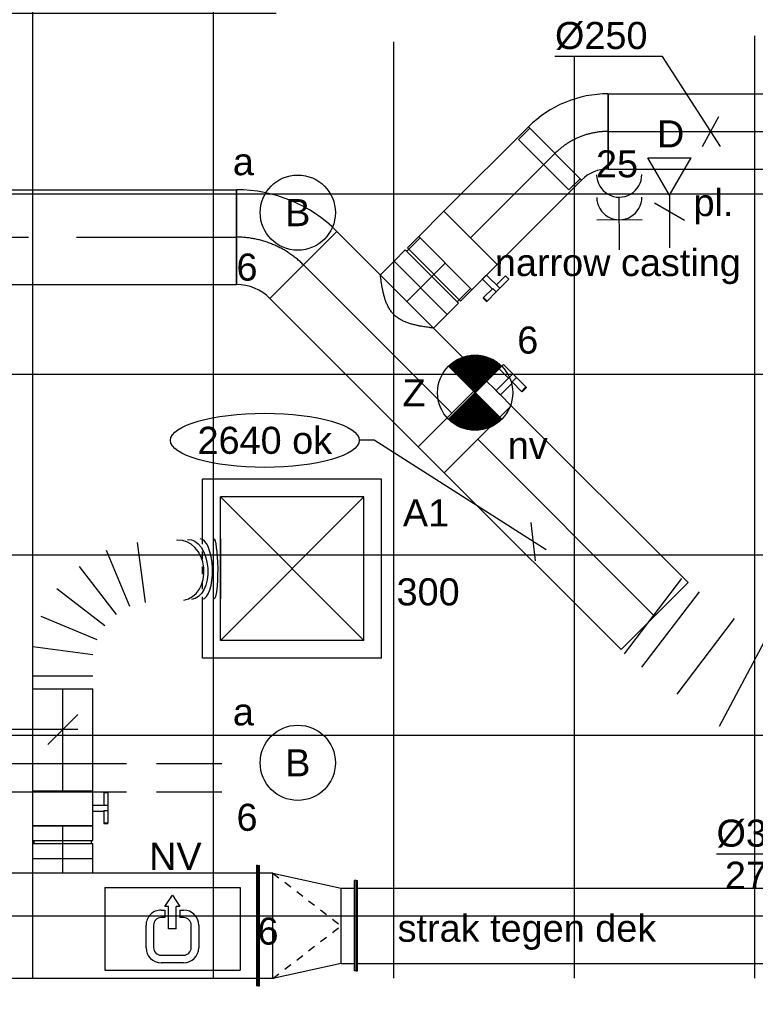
# Model space of a CAD drawing. Extents: x -132501 to 411300, y -42818 to 427495.
# Tile 82 of 256: x 25963 to 28409, y 14419 to 17692. Entities that reach past the tile are written whole.
import ezdxf
from ezdxf.enums import TextEntityAlignment as Align

# ---------------------------------------------------------------- set-up
doc = ezdxf.new("R2010")
doc.units = 0
doc.header["$LTSCALE"] = 50
for name, pattern in [('CENTER2', [28.575000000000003, 19.05, -3.175, 3.175, -3.175]), ('E_GOOT5', [10, 8, -2]), ('STREEPJES', [0.1, 0.05, -0.05])]:
    doc.linetypes.add(name, pattern=pattern)
doc.layers.get('0').update_dxf_attribs({"linetype": 'CONTINUOUS'})
for name, color, linetype in [('45 Plafond 2D arcering', 7, 'CONTINUOUS'), ('EL6131--_VG', 2, 'CONTINUOUS'), ('EL6222--', 3, 'CONTINUOUS'), ('EL6311--', 3, 'CONTINUOUS'), ('EL6350--', 3, 'CONTINUOUS'), ('EL6441--', 3, 'CONTINUOUS'), ('WL524---', 90, 'CONTINUOUS'), ('WL570---_RETOUR', 112, 'CONTINUOUS'), ('WL570---_RETOUR_HL', 8, 'CONTINUOUS'), ('WL570---_TOEVOER', 3, 'CONTINUOUS'), ('WL570---_TOEVOER_HL', 8, 'CONTINUOUS'), ('WL570---_TOEVOER_RST', 2, 'CONTINUOUS'), ('WL570---_TOEVOER_RST_HL', 1, 'CONTINUOUS'), ('WM570---_RETOUR', 1, 'CONTINUOUS'), ('WM570---_RETOUR_PR', 1, 'CONTINUOUS'), ('WM570---_TOEVOER', 1, 'CONTINUOUS'), ('WM570---_TOEVOER_PR', 1, 'CONTINUOUS'), ('WM570---_TOEVOER_RST_PR', 1, 'CONTINUOUS')]:
    doc.layers.add(name, color=color, linetype=linetype)
doc.styles.add('BURO-018', font='ARIAL.TTF', dxfattribs={"height": 63})

# ---------------------------------------------------------------- blocks, each defined once
blk = doc.blocks.new('1115B3A')
at = {"color": 0, "linetype": 'Continuous'}
blk.add_circle((0, 0), 2.5, dxfattribs=at)
at = {"color": 0, "linetype": 'Continuous', "style": 'BURO-018'}
for tag, p in [('E_GKAST', (0, 8)), ('E_GROEP', (0, 5)), ('E_SGROEP', (4.5, 5)), ('E_ARMCODE', (0, 0)), ('E_SLET', (4.5, -1))]:
    blk.add_attdef(tag, text='', height=1.8, dxfattribs=at).set_placement(p, align=Align.MIDDLE)
blk = doc.blocks.new('E00163')
at = {"color": 0, "linetype": 'Continuous'}
for p, q in [((-4.5, 1), (-4.5, 6.5)), ((4.5, 6.5), (-4.5, 6.5)), ((-0.75, 6), (0.75, 6)), ((4.5, 1), (4.5, 6.5)), ((0.75, 5.5), (-0.75, 5.5)), ((-1.75, 3.5), (-1.75, 5)), ((-1.25, 5), (-1.25, 3.5)), ((1.25, 3.5), (1.25, 5)), ((1.75, 5), (1.75, 3.5)), ((-0.25, 3.75), (0.25, 3.75)), ((-0.25, 3.75), (-0.25, 2.25)), ((0.25, 3.75), (0.25, 2.25)), ((-0.75, 3), (-0.5, 3)), ((-0.5, 2.5), (-0.5, 3)), ((0.5, 2.5), (0.5, 3)), ((0.5, 3), (0.75, 3)), ((-0.5, 2.5), (-0.75, 2.5)), ((-0.5, 2.25), (-0.25, 2.25)), ((0, 1.5), (-0.5, 2.25)), ((0.5, 2.25), (0, 1.5)), ((0.25, 2.25), (0.5, 2.25)), ((0.75, 2.5), (0.5, 2.5)), ((4.5, 1), (-4.5, 1))]:
    blk.add_line(p, q, dxfattribs=at)
for centre, radius, start, end in [((-0.75, 5), 1, 90, 180), ((0.75, 5), 1, 0, 90), ((-0.75, 5), 0.5, 90, 180), ((0.75, 5), 0.5, 0, 90), ((-0.75, 3.5), 1, 180, 270), ((-0.75, 3.5), 0.5, 180, 270), ((0.75, 3.5), 0.5, 270, 0), ((0.75, 3.5), 1, 270, 0)]:
    blk.add_arc(centre, radius, start, end, dxfattribs=at)
at = {"color": 0, "linetype": 'Continuous', "style": 'BURO-018'}
for tag, p in [('E_GKAST', (0, 16.16666666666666)), ('E_GROEP', (0, 13.16666666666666)), ('E_SGROEP', (4.5, 13.16666666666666)), ('E_ARMCODE', (0, 9))]:
    blk.add_attdef(tag, text='', height=1.8, dxfattribs=at).set_placement(p, align=Align.MIDDLE)
blk = doc.blocks.new('E00018')
at = {"color": 0, "linetype": 'Continuous'}
for p, q in [((-1.767766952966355, -1.767766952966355), (1.767766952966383, 1.767766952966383)), ((1.767766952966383, -1.767766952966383), (-1.767766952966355, 1.767766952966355))]:
    blk.add_line(p, q, dxfattribs=at)
at = {"color": 0, "linetype": 'Continuous', "const_width": 2.5}
for points in [[(-0.8838834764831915, 0.8838834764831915, -0.1989123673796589), (0, 1.25, -0.1989123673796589), (0.8838834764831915, 0.8838834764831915, -1)], [(-0.8838834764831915, -0.8838834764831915, 0.1989123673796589), (0, -1.25, 0.1989123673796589), (0.8838834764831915, -0.8838834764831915, 1)]]:
    blk.add_lwpolyline(points, format="xyb", dxfattribs=at)
blk = doc.blocks.new('1115B3A-NO1')
at = {"color": 0, "linetype": 'Continuous'}
blk.add_circle((0, 0), 2.5, dxfattribs=at)
at = {"color": 0, "zscale": 50}
blk.add_blockref('E00018', (0, 0), dxfattribs=at)
at = {"color": 0, "linetype": 'Continuous', "style": 'BURO-018'}
for tag, p in [('E_GKAST', (0, 8)), ('E_GROEP', (0, 5)), ('E_SGROEP', (4.5, 5)), ('E_ARMCODE', (0, 0)), ('E_SLET', (4.5, -1))]:
    blk.add_attdef(tag, text='', height=1.8, dxfattribs=at).set_placement(p, align=Align.MIDDLE)
blk = doc.blocks.new('E00152')
at = {"color": 0, "linetype": 'Continuous'}
for p, q in [((-1.443375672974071, 7), (1.443375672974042, 7)), ((0, 4.5), (-1.443375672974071, 7)), ((0, 4.5), (1.443375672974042, 7)), ((-1, 4), (1, 2.845299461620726)), ((0, 4.5), (0, 1))]:
    blk.add_line(p, q, dxfattribs=at)
at = {"color": 7, "style": 'BURO-018'}
for tag, p in [('E_COMMENT1', (0, 12)), ('E_DCOM1', (0, 9))]:
    blk.add_attdef(tag, text='', height=1.8, dxfattribs=at).set_placement(p, align=Align.MIDDLE)
at = {"color": 0, "style": 'BURO-018'}
blk.add_attdef('E_TEXT1', text='', height=1.8, dxfattribs=at).set_placement((2.5, 6), align=Align.MIDDLE)
at = {"color": 0, "linetype": 'Continuous', "style": 'BURO-018', "flags": 1}
blk.add_attdef('E_MATCODE', text='', height=1.799999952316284, dxfattribs=at).set_placement((0, 0), align=Align.MIDDLE)
blk = doc.blocks.new('111304A')
at = {"color": 0, "linetype": 'Continuous'}
for p, q in [((0, 1), (0, 4.5)), ((-1.5, 3), (1.5, 3))]:
    blk.add_line(p, q, dxfattribs=at)
for centre in [(0, 6), (0, 4.5)]:
    blk.add_arc(centre, 1.5, 180, 0, dxfattribs=at)
at = {"color": 0, "linetype": 'Continuous', "style": 'BURO-018'}
for tag, p in [('E_GKAST', (0, 11.5)), ('E_GROEP', (0, 8.5)), ('E_SGROEP', (4.5, 8.5))]:
    blk.add_attdef(tag, text='', height=1.8, dxfattribs=at).set_placement(p, align=Align.MIDDLE)
at = {"color": 0, "linetype": 'Continuous', "style": 'BURO-018', "flags": 1}
for tag, height, p in [('E_VERMCODE', 1.8, (13, 8.5)), ('E_MATCODE', 1.799999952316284, (0, 0))]:
    blk.add_attdef(tag, text='', height=height, dxfattribs=at).set_placement(p, align=Align.MIDDLE)
blk = doc.blocks.new('*U250')
at = {"color": 0, "ltscale": 10}
for p, q in [((676.2534458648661, 157.5, -2950), (3389.478456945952, 157.5, -2950)), ((3389.478456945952, 157.5, -2950), (3389.478456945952, -157.5, -2950)), ((676.2534458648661, -157.5, -2950), (3389.478456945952, -157.5, -2950))]:
    blk.add_line(p, q, dxfattribs=at)
at = {"layer": 'WL570---_RETOUR_HL', "linetype": 'CENTER2'}
blk.add_line((0, 0, -2950), (3389.478456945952, 0, -2950), dxfattribs=at)
at = {"layer": 'WM570---_RETOUR_PR', "color": 1, "style": 'BURO-018'}
blk.add_attdef('POSNR', text='', height=90, dxfattribs=at).set_placement((0, 0), align=Align.MIDDLE)
blk = doc.blocks.new('*U256')
at = {"color": 0, "ltscale": 10}
for p, q in [((-130.5, -157.5, -2950), (-130.5, 157.5, -2950)), ((203.6467529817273, 19.09188309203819, -2950), (-19.09188309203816, -203.6467529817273, -2950))]:
    blk.add_line(p, q, dxfattribs=at)
for centre, radius, start, end in [((-130.5000000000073, -315.0548698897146, -2950), 472.5548698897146, 45.00000000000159, 89.99999999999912), ((-130.5000000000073, -315.0548698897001, -2950), 157.5548698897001, 45.00000000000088, 89.99999999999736)]:
    blk.add_arc(centre, radius, start, end, dxfattribs=at)
at = {"layer": 'WL570---_RETOUR_HL', "linetype": 'CENTER2'}
blk.add_arc((-130.5, -315.0548698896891, -2950), 315.0548698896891, 45, 90, dxfattribs=at)
at = {"layer": 'WM570---_RETOUR_PR', "color": 1, "style": 'BURO-018'}
blk.add_attdef('POSNR', text='', height=90, dxfattribs=at).set_placement((0, 0), align=Align.MIDDLE)
blk = doc.blocks.new('*U265')
at = {"layer": 'WM570---_TOEVOER', "color": 0, "ltscale": 10}
for p, q in [((-528.6785058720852, 336.7131444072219), (-578.6785058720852, 336.7131444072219)), ((43.19803137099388, -27.51264674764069), (-528.6785058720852, 336.7131444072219)), ((6.983285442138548, -63.7273926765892), (-6.983285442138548, 63.7273926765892))]:
    blk.add_line(p, q, dxfattribs=at)
blk.add_ellipse((-892.3892834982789, 336.7131444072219), major_axis=(-313.7107776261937, 0), ratio=0.2868884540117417, dxfattribs=at)
at = {"layer": 'WM570---_TOEVOER', "color": 0, "style": 'BURO-018'}
blk.add_text('2640 ok', height=90, dxfattribs=at).set_placement((-1116.100061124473, 291.7131444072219))
blk = doc.blocks.new('*U285')
at = {"color": 0, "ltscale": 10}
for p, q in [((297.5, 297.5, -2765), (-297.5, 297.5, -2765)), ((-297.5, 94.85758780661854, -2765), (-297.5, 297.5, -2765)), ((297.5, -297.5, -2765), (297.5, 297.5, -2765)), ((238.5, 238.5, -2765), (-238.5, 238.5, -2765)), ((-238.5, -238.5, -2765), (-238.5, 238.5, -2765)), ((238.5, -238.5, -2765), (-238.5, 238.5, -2765)), ((-238.5, -238.5, -2765), (238.5, 238.5, -2765)), ((238.5, -238.5, -2765), (238.5, 238.5, -2765)), ((-297.5, -297.5, -2765), (-297.5, -118.1120313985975, -2765)), ((238.5, -238.5, -2765), (-238.5, -238.5, -2765)), ((297.5, -297.5, -2765), (-297.5, -297.5, -2765))]:
    blk.add_line(p, q, dxfattribs=at)
at = {"color": 8, "linetype": 'STREEPJES', "ltscale": 10}
blk.add_line((-297.5, -118.1120313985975, -2765), (-297.5, 94.85758780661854, -2765), dxfattribs=at)
at = {"layer": 'WL570---_TOEVOER_RST_HL', "linetype": 'CENTER2'}
blk.add_circle((0, 0, -2765), 0.075, dxfattribs=at)
at = {"layer": 'WL570---_TOEVOER_RST', "color": 1, "style": 'BURO-018'}
for tag in ['MC', 'Q']:
    blk.add_attdef(tag, text='', height=90, dxfattribs=at).set_placement((0, 0), align=Align.MIDDLE)
at = {"layer": 'WM570---_TOEVOER_RST_PR', "color": 1, "style": 'BURO-018'}
blk.add_attdef('POSNR', text='', height=90, dxfattribs=at).set_placement((0, 0), align=Align.MIDDLE)
blk = doc.blocks.new('*U286')
at = {"layer": 'WM570---_RETOUR', "color": 0, "ltscale": 10}
for p, q in [((49.96738563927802, -50.00000000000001), (-49.96738563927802, 50.00000000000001)), ((0, 50), (0, -516.7244483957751)), ((0, -516.7244483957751), (-357.5716234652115, -516.7244483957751))]:
    blk.add_line(p, q, dxfattribs=at)
at = {"layer": 'WM570---_RETOUR', "color": 0, "style": 'BURO-018'}
for s, p in [('%%c315', (-357.5716234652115, -491.7244483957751)), ('2750', (-329.699863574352, -631.7244483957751))]:
    blk.add_text(s, height=90, dxfattribs=at).set_placement(p)
blk = doc.blocks.new('*U1552')
at = {"color": 0, "ltscale": 10}
for p, q in [((0, 99.99999999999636, -2945), (48.5, 99.99999999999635, -2945)), ((0, -100.0000000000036, -2945), (3.673940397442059e-14, 99.99999999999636, -2945)), ((48.5, 99.99999999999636, -2945), (48.49999999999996, -100.0000000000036, -2945)), ((0, -100.0000000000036, -2945), (48.5, -100.0000000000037, -2945))]:
    blk.add_line(p, q, dxfattribs=at)
at = {"layer": 'WL570---_TOEVOER_HL', "linetype": 'CENTER2'}
blk.add_line((0, -3.637978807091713e-12, -2945), (48.5, -3.64688811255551e-12, -2945), dxfattribs=at)
at = {"layer": 'WM570---_TOEVOER_PR', "color": 1, "style": 'BURO-018'}
blk.add_attdef('POSNR', text='', height=90, dxfattribs=at).set_placement((0, 0), align=Align.MIDDLE)
blk = doc.blocks.new('*U1553')
at = {"color": 0, "ltscale": 10}
for p, q in [((-54.5, 99.99999999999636, -2945), (-5, 99.99999999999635, -2945)), ((-54.5, 99.99999999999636, -2945), (-54.50000000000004, -100.0000000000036, -2945)), ((-5, 99.99999999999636, -2945), (-5.000000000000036, -100.0000000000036, -2945)), ((5, 99.99999999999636, -2945), (54.5, 99.99999999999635, -2945)), ((5, 99.99999999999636, -2945), (4.999999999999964, -100.0000000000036, -2945)), ((54.5, 99.99999999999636, -2945), (54.49999999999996, -100.0000000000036, -2945)), ((-5, 94.99999999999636, -2945), (5, 94.99999999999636, -2945)), ((-5, -95.00000000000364, -2945), (5, -95.00000000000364, -2945)), ((-54.5, -100.0000000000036, -2945), (-5, -100.0000000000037, -2945)), ((5, -100.0000000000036, -2945), (54.5, -100.0000000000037, -2945))]:
    blk.add_line(p, q, dxfattribs=at)
at = {"layer": 'WL570---_TOEVOER_HL', "linetype": 'CENTER2'}
blk.add_line((-54.5, -3.637978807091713e-12, -2945), (54.5, -3.658001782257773e-12, -2945), dxfattribs=at)
at = {"layer": 'WM570---_TOEVOER_PR', "color": 1, "style": 'BURO-018'}
blk.add_attdef('POSNR', text='', height=90, dxfattribs=at).set_placement((0, 0), align=Align.MIDDLE)
blk = doc.blocks.new('*U1557')
at = {"color": 2, "ltscale": 10}
for p, q in [((-58.20000000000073, 100, -2945), (58.20000000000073, 99.99999999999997, -2945)), ((-58.20000000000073, -100, -2945), (-58.20000000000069, 100, -2945)), ((58.20000000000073, 100, -2945), (58.20000000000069, -100, -2945)), ((-58.20000000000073, -100, -2945), (-9.700000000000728, -100, -2945)), ((-9.700000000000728, -100, -2945), (-9.700000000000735, -136.6666666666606, -2945)), ((9.700000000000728, -100, -2945), (9.700000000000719, -150, -2945)), ((9.700000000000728, -100, -2945), (58.20000000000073, -100, -2945)), ((-51.23601183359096, -136.6666666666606, -2945), (-51.23601183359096, -149.9999999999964, -2945)), ((-49.56934516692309, -136.6666666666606, -2945), (-51.23601183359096, -136.6666666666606, -2945)), ((-51.23601183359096, -149.9999999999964, -2945), (-49.56934516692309, -150, -2945)), ((-7.442182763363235, -136.6666666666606, -2945), (-49.56934516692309, -136.6666666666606, -2945)), ((-49.56934516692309, -150, -2945), (-49.56934516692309, -136.6666666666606, -2945)), ((-7.442182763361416, -150, -2945), (-49.56934516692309, -150, -2945)), ((-7.442182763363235, -136.6666666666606, -2945), (-7.442182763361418, -150, -2945)), ((9.700000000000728, -150, -2945), (-7.442182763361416, -150, -2945)), ((51.23601183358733, -136.6666666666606, -2945), (9.700000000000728, -136.6666666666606, -2945)), ((51.23601183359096, -150, -2945), (9.700000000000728, -150, -2945)), ((51.23601183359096, -150, -2945), (51.23601183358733, -136.6666666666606, -2945))]:
    blk.add_line(p, q, dxfattribs=at)
blk.add_spline([(-9.650232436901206, -99.99518481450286, -2945), (-9.50144043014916, -99.98093503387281, -2945), (-9.25515078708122, -99.95783018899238, -2945), (-8.913890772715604, -99.92681045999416, -2945), (-8.481162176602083, -99.88913910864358, -2945), (-7.961405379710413, -99.8463518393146, -2945), (-7.359953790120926, -99.80019498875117, -2945), (-6.682979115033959, -99.75255490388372, -2945), (-5.937428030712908, -99.70538125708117, -2945), (-5.130950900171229, -99.66060734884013, -2945), (-4.271823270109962, -99.62007063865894, -2945), (-3.368860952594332, -99.58543680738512, -2945), (-2.431329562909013, -99.55813057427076, -2945), (-1.468849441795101, -99.5392762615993, -2945), (-0.4912969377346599, -99.52965072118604, -2945), (0.4912969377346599, -99.52965072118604, -2945), (1.468849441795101, -99.5392762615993, -2945), (2.431329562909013, -99.55813057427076, -2945), (3.368860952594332, -99.58543680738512, -2945), (4.271823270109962, -99.62007063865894, -2945), (5.130950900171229, -99.66060734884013, -2945), (5.937428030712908, -99.70538125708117, -2945), (6.682979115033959, -99.75255490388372, -2945), (7.359953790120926, -99.80019498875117, -2945), (7.961405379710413, -99.8463518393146, -2945), (8.481162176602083, -99.88913910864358, -2945), (8.913890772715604, -99.92681045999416, -2945), (9.25515078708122, -99.95783018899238, -2945), (9.50144043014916, -99.98093503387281, -2945), (9.650232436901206, -99.99518481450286, -2945), (9.700000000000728, -100, -2945)], degree=3, dxfattribs=at)
at = {"layer": 'WL570---_TOEVOER', "color": 1, "style": 'BURO-018'}
blk.add_attdef('I', text='', height=90, dxfattribs=at).set_placement((0, 0), align=Align.MIDDLE)
at = {"layer": 'WM570---_TOEVOER_PR', "color": 1, "style": 'BURO-018'}
blk.add_attdef('POSNR', text='', height=90, dxfattribs=at).set_placement((0, 0), align=Align.MIDDLE)
blk = doc.blocks.new('*U1558')
at = {"color": 0, "ltscale": 10}
for p, q in [((0, 100, -2945), (339.1936111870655, 99.99999999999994, -2945)), ((339.1936111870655, 100, -2945), (339.1936111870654, -100, -2945)), ((0, -100, -2945), (339.1936111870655, -100.0000000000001, -2945))]:
    blk.add_line(p, q, dxfattribs=at)
at = {"layer": 'WL570---_TOEVOER_HL', "linetype": 'CENTER2'}
blk.add_line((0, 0, -2945), (339.1936111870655, -6.230885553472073e-14, -2945), dxfattribs=at)
at = {"layer": 'WM570---_TOEVOER_PR', "color": 1, "style": 'BURO-018'}
blk.add_attdef('POSNR', text='', height=90, dxfattribs=at).set_placement((0, 0), align=Align.MIDDLE)
blk = doc.blocks.new('*U1559')
at = {"color": 0, "ltscale": 10}
for p, q in [((0, 100, -2945), (-3.673940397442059e-14, -100, -2945)), ((43.13495784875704, 100, -2945), (43.134957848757, -100, -2945)), ((112.6004152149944, -100, -2945), (138.9309147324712, 100, -2945)), ((240.6641527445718, 72.74066103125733, -2945), (163.4670342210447, -113.6296694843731, -2945)), ((209.0727971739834, -139.9601690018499, -2945), (331.8756786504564, 20.07966199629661, -2945)), ((406.3495776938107, -54.39423704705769, -2945), (246.3097466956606, -177.197118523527, -2945)), ((272.6402462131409, -222.802881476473, -2945), (459.0105767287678, -145.6057629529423, -2945)), ((486.2699156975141, -247.3390009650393, -2945), (286.2699156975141, -273.6695004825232, -2945)), ((493.4038263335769, -381.7586684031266, -2945), (493.0647527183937, -378.4491052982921, -2945)), ((497.7525844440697, -456.5451202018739, -2945), (497.7417347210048, -456.2072754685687, -2945)), ((498.6562783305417, -523.7522884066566, -2945), (298.6562783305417, -523.7522884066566, -2945))]:
    blk.add_line(p, q, dxfattribs=at)
for centre, major_axis, ratio, start_param, end_param in [((393.7637867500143, -390.2949066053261, -2945), (99.49256235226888, 10.19327981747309), 0.7898704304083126, 3.162651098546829, 6.262126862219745), ((397.7938080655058, -459.5861522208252, -2945), (99.9543409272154, 3.209986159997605), 0.3798255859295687, 3.146042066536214, 6.27873589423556)]:
    blk.add_ellipse(centre, major_axis=major_axis, ratio=ratio, start_param=start_param, end_param=end_param, dxfattribs=at)
at = {"color": 0, "ltscale": 10, "extrusion": (0, 0, -1)}
blk.add_ellipse((396.1260929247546, -421.5499375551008, -2945), major_axis=(-99.83018958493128, -5.959718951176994), ratio=0.6049526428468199, start_param=3.132027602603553, end_param=6.273620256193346, dxfattribs=at)
at = {"color": 0, "ltscale": 10, "extrusion": (0, 0, -0.9999999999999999)}
blk.add_ellipse((398.6562783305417, -501.8798262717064, -2945), major_axis=(99.99991287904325, 1.01951401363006), ratio=0.1294740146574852, start_param=6.281865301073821, end_param=9.423457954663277, dxfattribs=at)
at = {"layer": 'WM570---_TOEVOER_PR', "color": 1, "style": 'BURO-018'}
blk.add_attdef('POSNR', text='', height=90, dxfattribs=at).set_placement((0, 0), align=Align.MIDDLE)
blk = doc.blocks.new('*U1560')
at = {"layer": 'WM570---_TOEVOER', "color": 0, "ltscale": 10}
for p, q in [((-49.99999999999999, -49.99999999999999), (49.99999999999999, 49.99999999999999)), ((50, -6.123233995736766e-15), (-599.9138989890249, 7.346826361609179e-14))]:
    blk.add_line(p, q, dxfattribs=at)
at = {"layer": 'WM570---_TOEVOER', "color": 0, "style": 'BURO-018'}
for s, p in [('%%c200', (-599.9138989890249, 25.00000000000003)), ('2945', (-572.0421390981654, -115))]:
    blk.add_text(s, height=90, dxfattribs=at).set_placement(p)
blk = doc.blocks.new('*U1561')
at = {"color": 0, "ltscale": 10}
for p, q in [((3.637978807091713e-12, 200, -2945), (5.000000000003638, 200, -2945)), ((0, -200, -2945), (4.898587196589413e-14, 200, -2945)), ((5, -200, -2945), (5.000000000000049, 200, -2945)), ((5.000000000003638, 175, -2945), (9584.795711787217, 174.999999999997, -2945)), ((5, -175, -2945), (9584.795711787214, -175.000000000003, -2945)), ((0, -200, -2945), (5, -200, -2945))]:
    blk.add_line(p, q, dxfattribs=at)
at = {"layer": 'WM570---_TOEVOER_PR', "color": 1, "style": 'BURO-018'}
blk.add_attdef('POSNR', text='', height=90, dxfattribs=at).set_placement((0, 0), align=Align.MIDDLE)
blk = doc.blocks.new('*U1562')
at = {"color": 0, "ltscale": 10}
for p, q in [((-326.5499999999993, 200, -2945), (-321.5499999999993, 200, -2945)), ((-326.5499999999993, -200, -2945), (-326.5499999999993, 200, -2945)), ((-321.5499999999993, -200, -2945), (-321.5499999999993, 200, -2945)), ((-276.5499999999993, 175, -2945), (-321.5499999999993, 175, -2945)), ((-276.5499999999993, 175, -2945), (-50, 125, -2945)), ((-276.5499999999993, -174.9999999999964, -2945), (-276.5499999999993, 175, -2945)), ((0, 150, -2945), (-5, 150, -2945)), ((-5, -150, -2945), (-5, 150, -2945)), ((0, -150, -2945), (0, 150, -2945)), ((-50, 125, -2945), (-5, 125, -2945)), ((-50, -124.9999999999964, -2945), (-50, 125, -2945)), ((-50, -124.9999999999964, -2945), (-276.5499999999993, -174.9999999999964, -2945)), ((-50, -125, -2945), (-5, -125, -2945)), ((0, -150, -2945), (-5, -150, -2945)), ((-276.5499999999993, -175, -2945), (-321.5499999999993, -175, -2945)), ((-326.5499999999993, -200, -2945), (-321.5499999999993, -200, -2945))]:
    blk.add_line(p, q, dxfattribs=at)
at = {"color": 8, "linetype": 'STREEPJES', "ltscale": 10}
for p in [(-276.5499999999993, 174.9999999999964, -125.000000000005), (-276.5499999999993, -175, -125.000000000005)]:
    blk.add_line(p, (-50, -1.818989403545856e-12, 24.999999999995), dxfattribs=at)
at = {"layer": 'WM570---_TOEVOER_PR', "color": 1, "style": 'BURO-018'}
blk.add_attdef('POSNR', text='', height=90, dxfattribs=at).set_placement((0, 0), align=Align.MIDDLE)
blk = doc.blocks.new('*U1570')
at = {"color": 0, "ltscale": 10}
for p, q in [((0, 150, -3045), (5, 150, -3045)), ((0, -150, -3045), (0, 150, -3045)), ((5, -150, -3045), (5, 150, -3045)), ((5, 125, -3045), (7544.992590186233, 125, -3045)), ((5, -125, -3045), (7544.992590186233, -125, -3045)), ((0, -150, -3045), (5, -150, -3045))]:
    blk.add_line(p, q, dxfattribs=at)
at = {"layer": 'WM570---_TOEVOER_PR', "color": 1, "style": 'BURO-018'}
blk.add_attdef('POSNR', text='', height=90, dxfattribs=at).set_placement((0, 0), align=Align.MIDDLE)
blk = doc.blocks.new('*U1583')
at = {"color": 0, "ltscale": 10}
for p, q in [((-3.637978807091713e-12, 157.5, -2750), (-3.676555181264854e-12, -157.5, -2750)), ((92.03787547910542, 157.5, -2750), (92.03787547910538, -157.5, -2750)), ((235.7597887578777, -157.5, -2750), (287.4438265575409, 157.5, -2750)), ((483.3406802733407, 91.4374620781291, -2750), (333.7082156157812, -190.5312689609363, -2750)), ((624.104554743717, -15.68497779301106, -2750), (433.343194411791, -266.3542886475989, -2750)), ((741.1167209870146, -104.7321767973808, -2750), (550.3553606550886, -355.4014876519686, -2750)), ((799.6228041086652, -149.2557762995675, -2750), (608.8614437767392, -399.9250871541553, -2750))]:
    blk.add_line(p, q, dxfattribs=at)
at = {"layer": 'WM570---_RETOUR_PR', "color": 1, "style": 'BURO-018'}
blk.add_attdef('POSNR', text='', height=90, dxfattribs=at).set_placement((0, 0), align=Align.MIDDLE)
blk = doc.blocks.new('GAFGHYHY')
at = {"layer": '45 Plafond 2D arcering', "linetype": 'Continuous'}
h = blk.add_hatch(dxfattribs=at)
h.set_pattern_fill('RASTER_600_0002', color=8, style=0, pattern_type=2)
h.set_pattern_definition([(0, (329606.6039655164, 263113.0164054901), (0, 600), []), (90, (329606.6039655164, 263113.0164054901), (-600, 0), [])])
h.paths.add_polyline_path([(314958.4484486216, 262579.1641033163), (311651.3856012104, 262579.1641033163), (311651.3856012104, 260865.8213427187), (318334.3856012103, 260865.8213427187), (318334.3856012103, 255497.548901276), (322319.3858894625, 254963.888382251), (325862.8856012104, 254725.6584581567), (325862.8856012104, 257249.2687077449), (333290.8856012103, 257249.2687077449), (333290.8856012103, 254942.5259475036), (336798.324696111, 255489.678399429), (340391.3464691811, 256042.0766862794), (347581.1320038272, 257147.4485607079), (347540.0042540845, 258187.0408377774), (344346.2374735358, 258187.0408377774), (344274.0276694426, 258060.1071111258, -0.2927741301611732), (338835.1502440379, 268360.9548132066), (333245.8043765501, 267502.245652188), (329585.4417988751, 267292.1290713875), (328865.1988823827, 267293.5379741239, 0.01313377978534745), (328865.6683573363, 267533.5375149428), (329496.8869935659, 267532.3027569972), (329497.1041820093, 270676.7641032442), (328743.0875005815, 270676.7641032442), (328743.0875005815, 270841.7641032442), (329497.1055634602, 270841.7641032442), (329497.1055634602, 272301.7641032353), (326028.5856012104, 272301.7641032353), (326028.5856012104, 270841.7641032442), (326783.0875005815, 270841.7641032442), (326783.0875005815, 270676.7641032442), (326008.5856012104, 270676.7641032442), (315530.2996312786, 270676.7641032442, -0.06356526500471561), (316101.1455684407, 268525.0756693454), (316090.0725138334, 268527.2530816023, -0.003566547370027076), (316103.7128682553, 268406.4108793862), (316579.7973396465, 268479.8951624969), (316533.0012536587, 268710.3932426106), (316693.973066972, 268745.3050008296, -0.1356799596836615), (316433.9819192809, 263929.0466205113), (316277.9569696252, 263980.9998569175), (316414.7757330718, 264431.9906666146), (314732.6044793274, 264431.9906666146, 0.01816797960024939)], flags=0)
h.paths.add_polyline_path([(325877.1581249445, 261732.8260382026, -51.8167411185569), (326135.6591064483, 261974.1158924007), (326121.4581252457, 261988.1989365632), (325864.0853531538, 261747.9621750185)], flags=0)
h.paths.add_polyline_path([(329466.0667907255, 263438.9307410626, -0.9999999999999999), (335716.0667907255, 263438.9307410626, -0.9999999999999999)], flags=0)
h.paths.add_polyline_path([(339101.6930176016, 258177.7519564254, -0.9999999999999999), (333851.6930176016, 258177.7519564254, -0.9999999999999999)], flags=0)
blk = doc.blocks.new('*U2203')
at = {"color": 0, "ltscale": 10}
for p, q in [((7.275957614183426e-12, 125.0000000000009, -2950), (64.10000000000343, 125.0000000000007, -2950)), ((64.10000000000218, 125.0000000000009, -2950), (64.10000000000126, -124.999999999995, -2950)), ((0, -124.9999999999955, -2950), (64.1000000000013, -124.9999999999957, -2950))]:
    blk.add_line(p, q, dxfattribs=at)
blk.add_spline([(-0.5085108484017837, -124.3586654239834, -2950), (-2.022966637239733, -122.4412426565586, -2950), (-4.509920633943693, -119.2674070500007, -2950), (-7.91288807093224, -114.8697264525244, -2950), (-12.15117361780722, -109.2933270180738, -2950), (-17.11811980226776, -102.5954301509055, -2950), (-22.67871269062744, -94.84476533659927, -2950), (-28.66656734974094, -86.12086488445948, -2950), (-34.88055989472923, -76.51324781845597, -2950), (-41.08191424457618, -66.12050129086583, -2950), (-46.99356574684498, -55.04926894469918, -2950), (-52.30517043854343, -43.4131566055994, -2950), (-56.68870568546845, -31.33156653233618, -2950), (-59.82944630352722, -18.92847218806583, -2950), (-61.47222583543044, -6.331146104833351, -2950), (-61.47222583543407, 6.331146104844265, -2950), (-59.82944630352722, 18.9284721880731, -2950), (-56.68870568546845, 31.33156653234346, -2950), (-52.30517043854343, 43.41315660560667, -2950), (-46.99356574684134, 55.04926894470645, -2950), (-41.08191424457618, 66.12050129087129, -2950), (-34.88055989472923, 76.51324781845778, -2950), (-28.66656734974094, 86.12086488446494, -2950), (-22.67871269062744, 94.8447653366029, -2950), (-17.11811980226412, 102.5954301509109, -2950), (-12.15117361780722, 109.2933270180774, -2950), (-7.91288807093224, 114.8697264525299, -2950), (-4.509920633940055, 119.2674070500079, -2950), (-2.022966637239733, 122.4412426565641, -2950), (-0.5085108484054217, 124.3586654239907, -2950), (7.275957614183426e-12, 125.0000000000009, -2950)], degree=3, dxfattribs=at)
at = {"layer": 'WL570---_RETOUR_HL', "linetype": 'CENTER2'}
blk.add_line((0, 4.547473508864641e-12, -2950), (64.1000000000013, 4.309069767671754e-12, -2950), dxfattribs=at)
at = {"layer": 'WM570---_RETOUR_PR', "color": 1, "style": 'BURO-018'}
blk.add_attdef('POSNR', text='', height=90, dxfattribs=at).set_placement((0, 0), align=Align.MIDDLE)
blk = doc.blocks.new('*U2204')
at = {"color": 0, "ltscale": 10}
for p, q in [((-57.99999999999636, 125.0000000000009, -2950), (-4.999999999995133, 125.0000000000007, -2950)), ((-57.99999999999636, 125.0000000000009, -2950), (-57.99999999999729, -124.999999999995, -2950)), ((-4.999999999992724, 125.0000000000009, -2950), (-4.999999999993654, -124.999999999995, -2950)), ((-4.999999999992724, 118.7500000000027, -2950), (5.000000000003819, 118.7500000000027, -2950)), ((5.000000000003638, 124.9999999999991, -2950), (58.00000000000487, 124.9999999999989, -2950)), ((5.000000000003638, 124.9999999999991, -2950), (5.000000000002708, -124.9999999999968, -2950)), ((58.00000000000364, 124.9999999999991, -2950), (58.00000000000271, -124.9999999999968, -2950)), ((-58, -124.9999999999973, -2950), (-4.999999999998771, -124.9999999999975, -2950)), ((-4.999999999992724, -118.7499999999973, -2950), (5.000000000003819, -118.7499999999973, -2950)), ((5, -124.9999999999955, -2950), (58.00000000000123, -124.9999999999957, -2950))]:
    blk.add_line(p, q, dxfattribs=at)
at = {"layer": 'WL570---_RETOUR_HL', "linetype": 'CENTER2'}
blk.add_line((-57.99999999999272, 9.094947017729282e-13, -2950), (58.00000000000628, 4.78062034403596e-13, -2950), dxfattribs=at)
at = {"layer": 'WM570---_RETOUR_PR', "color": 1, "style": 'BURO-018'}
blk.add_attdef('POSNR', text='', height=90, dxfattribs=at).set_placement((0, 0), align=Align.MIDDLE)
blk = doc.blocks.new('*U2205')
at = {"color": 2, "ltscale": 10}
for p, q in [((-59.35000000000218, 118.7499999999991, -2950), (-112.3500000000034, 118.7499999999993, -2950)), ((-112.3500000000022, -118.7500000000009, -2950), (-112.3500000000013, 118.7499999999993, -2950)), ((-59.34999999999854, 124.9999999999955, -2950), (59.35000000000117, 124.999999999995, -2950)), ((-59.35000000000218, -124.9999999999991, -2950), (-59.35000000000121, 124.9999999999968, -2950)), ((59.34999999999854, 124.9999999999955, -2950), (59.34999999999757, -125.0000000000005, -2950)), ((-59.35000000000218, -118.7499999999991, -2950), (-112.3500000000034, -118.7499999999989, -2950)), ((-59.35000000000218, -124.9999999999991, -2950), (-9.891666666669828, -124.9999999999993, -2950)), ((-9.891666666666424, -124.9999999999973, -2950), (-9.891666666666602, -170.8333333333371, -2950)), ((9.891666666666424, -125.0000000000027, -2950), (9.89166666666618, -187.5000000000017, -2950)), ((9.891666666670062, -125.0000000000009, -2950), (59.34999999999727, -125.0000000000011, -2950)), ((-52.44027438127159, -170.833333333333, -2950), (-52.44027438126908, -187.4999999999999, -2950)), ((-50.3569410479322, -170.8333333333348, -2950), (-52.44027438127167, -170.8333333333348, -2950)), ((-52.44027438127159, -187.5000000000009, -2950), (-50.35694104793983, -187.5000000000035, -2950)), ((-7.33261501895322, -170.8333333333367, -2950), (-50.35694104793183, -170.8333333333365, -2950)), ((-50.35694104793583, -187.5000000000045, -2950), (-50.35694104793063, -170.8333333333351, -2950)), ((-7.33261501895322, -187.5000000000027, -2950), (-50.35694104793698, -187.5000000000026, -2950)), ((-7.33261501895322, -170.8333333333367, -2950), (-7.332615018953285, -187.5000000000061, -2950)), ((9.891666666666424, -187.5000000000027, -2950), (-7.332615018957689, -187.5000000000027, -2950)), ((52.44027438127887, -170.8333333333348, -2950), (9.891666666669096, -170.8333333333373, -2950)), ((52.44027438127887, -187.5000000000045, -2950), (9.891666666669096, -187.5000000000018, -2950)), ((52.44027438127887, -187.5000000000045, -2950), (52.44027438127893, -170.8333333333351, -2950))]:
    blk.add_line(p, q, dxfattribs=at)
blk.add_spline([(-9.840915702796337, -124.9959941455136, -2950), (-9.689183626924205, -124.9841398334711, -2950), (-9.438027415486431, -124.9649202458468, -2950), (-9.090024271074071, -124.9391190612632, -2950), (-8.648745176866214, -124.9077888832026, -2950), (-8.118718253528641, -124.8722087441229, -2950), (-7.505382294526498, -124.8338323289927, -2950), (-6.815030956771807, -124.7942289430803, -2950), (-6.054748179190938, -124.7550195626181, -2950), (-5.232335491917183, -124.7178105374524, -2950), (-4.356231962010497, -124.6841276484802, -2950), (-3.435427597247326, -124.6553532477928, -2950), (-2.479371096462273, -124.6326691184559, -2950), (-1.497872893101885, -124.6170074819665, -2950), (-0.5010044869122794, -124.609012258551, -2950), (0.5010049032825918, -124.6090122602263, -2950), (1.497873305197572, -124.6170074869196, -2950), (2.479371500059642, -124.6326691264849, -2950), (3.435427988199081, -124.6553532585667, -2950), (4.356232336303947, -124.6841276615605, -2950), (5.232335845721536, -124.7178105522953, -2950), (6.054748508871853, -124.7550195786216, -2950), (6.815031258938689, -124.7942289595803, -2950), (7.505382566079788, -124.8338323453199, -2950), (8.118718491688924, -124.8722087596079, -2950), (8.648745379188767, -124.9077888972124, -2950), (9.09002443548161, -124.9391190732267, -2950), (9.43802754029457, -124.9649202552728, -2950), (9.689183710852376, -124.984139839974, -2950), (9.840915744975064, -124.9959941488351, -2950), (9.891666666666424, -125.0000000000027, -2950)], degree=3, dxfattribs=at)
at = {"layer": 'WL570---_RETOUR', "color": 1, "style": 'BURO-018'}
blk.add_attdef('I', text='', height=90, dxfattribs=at).set_placement((0, 0), align=Align.MIDDLE)
at = {"layer": 'WM570---_RETOUR_PR', "color": 1, "style": 'BURO-018'}
blk.add_attdef('POSNR', text='', height=90, dxfattribs=at).set_placement((0, 0), align=Align.MIDDLE)
blk = doc.blocks.new('*U2206')
at = {"color": 0, "ltscale": 10}
for p, q in [((0, 124.9999999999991, -2950), (396.9779848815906, 124.9999999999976, -2950)), ((396.9779848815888, 124.9999999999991, -2950), (396.9779848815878, -124.9999999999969, -2950)), ((0, -124.9999999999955, -2950), (396.9779848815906, -124.999999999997, -2950))]:
    blk.add_line(p, q, dxfattribs=at)
at = {"layer": 'WL570---_RETOUR_HL', "linetype": 'CENTER2'}
blk.add_line((0, -9.094947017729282e-13, -2950), (396.9779848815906, -2.430027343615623e-12, -2950), dxfattribs=at)
at = {"layer": 'WM570---_RETOUR_PR', "color": 1, "style": 'BURO-018'}
blk.add_attdef('POSNR', text='', height=90, dxfattribs=at).set_placement((0, 0), align=Align.MIDDLE)
blk = doc.blocks.new('*U2207')
at = {"color": 0, "ltscale": 10}
for p, q in [((-103.5999999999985, 118.7499999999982, -2950.000000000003), (-156.5999999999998, 118.7499999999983, -2950.000000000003)), ((-156.6000000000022, -118.7500000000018, -2950.000000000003), (-156.6000000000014, 118.7499999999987, -2950.000000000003)), ((-103.5999999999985, -125, -2950.000000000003), (-103.5999999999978, 124.9999999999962, -2950.000000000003)), ((-103.5999999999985, -118.7500000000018, -2950.000000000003), (-103.5999999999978, 118.7499999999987, -2950.000000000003)), ((161.6446101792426, 15.1320851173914, -2950.000000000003), (-15.13208511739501, -161.6446101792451, -2950.000000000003)), ((-103.5999999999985, -118.7500000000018, -2950.000000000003), (-156.5999999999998, -118.7500000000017, -2950.000000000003))]:
    blk.add_line(p, q, dxfattribs=at)
for centre, radius, start, end in [((-103.5999999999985, -250.1125250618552, -2950.000000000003), 375.1125250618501, 45.00000000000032, 90.00000000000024), ((-103.6000000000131, -250.1125250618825, -2950.000000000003), 125.1125250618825, 45.0000000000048, 89.99999999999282)]:
    blk.add_arc(centre, radius, start, end, dxfattribs=at)
at = {"layer": 'WL570---_RETOUR_HL', "linetype": 'CENTER2'}
blk.add_arc((-103.5999999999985, -250.1125250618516, -2950.000000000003), 250.1125250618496, 44.99999999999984, 89.99999999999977, dxfattribs=at)
at = {"layer": 'WM570---_RETOUR_PR', "color": 1, "style": 'BURO-018'}
blk.add_attdef('POSNR', text='', height=90, dxfattribs=at).set_placement((0, 0), align=Align.MIDDLE)
blk = doc.blocks.new('*U2208')
at = {"color": 0, "ltscale": 10}
for p, q in [((0, 125, -2950), (649.4740711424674, 125.0000000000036, -2950)), ((0, -125, -2950), (7.851319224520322e-45, 125, -2950)), ((649.4740711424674, 125.0000000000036, -2950), (649.4740711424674, -124.9999999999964, -2950)), ((0, -125, -2950), (649.4740711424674, -124.9999999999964, -2950))]:
    blk.add_line(p, q, dxfattribs=at)
at = {"layer": 'WL570---_RETOUR_HL', "linetype": 'CENTER2'}
blk.add_line((0, 0, -2950), (649.4740711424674, 3.637978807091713e-12, -2950), dxfattribs=at)
at = {"layer": 'WM570---_RETOUR_PR', "color": 1, "style": 'BURO-018'}
blk.add_attdef('POSNR', text='', height=90, dxfattribs=at).set_placement((0, 0), align=Align.MIDDLE)
blk = doc.blocks.new('*U2210')
at = {"layer": 'WM570---_RETOUR', "color": 0, "ltscale": 10}
for p, q in [((-160.3175986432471, 248.8523371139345), (-517.8892221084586, 248.8523371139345)), ((32.21139100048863, -50), (-160.3175986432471, 248.8523371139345)), ((-27.26611491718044, -50), (27.26611491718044, 50))]:
    blk.add_line(p, q, dxfattribs=at)
at = {"layer": 'WM570---_RETOUR', "color": 0, "style": 'BURO-018'}
blk.add_text('%%c250', height=90, dxfattribs=at).set_placement((-517.8892221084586, 273.8523371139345))
blk = doc.blocks.new('*U2213')
at = {"color": 0, "ltscale": 10}
for p, q in [((0, 157.5, -2950), (697.6755257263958, 157.4999999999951, -2950)), ((1.818989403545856e-12, -157.5000000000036, -2950), (2.88563617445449e-12, 157.5000000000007, -2950)), ((1.818989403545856e-12, -157.5000000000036, -2950), (697.6755257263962, -157.5000000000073, -2950))]:
    blk.add_line(p, q, dxfattribs=at)
at = {"layer": 'WL570---_RETOUR_HL', "linetype": 'CENTER2'}
blk.add_line((0, 0, -2950), (697.6755257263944, -3.679233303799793e-12, -2950), dxfattribs=at)
at = {"layer": 'WM570---_RETOUR_PR', "color": 1, "style": 'BURO-018'}
blk.add_attdef('POSNR', text='', height=90, dxfattribs=at).set_placement((0, 0), align=Align.MIDDLE)
blk = doc.blocks.new('*U2214')
at = {"color": 2, "ltscale": 10}
for p, q in [((-10.14166666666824, 236.25, -2949.999999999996), (-54.01014582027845, 236.2500000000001, -2949.999999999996)), ((-54.01014582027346, 215.2499999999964, -2949.999999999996), (-54.01014582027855, 236.2499999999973, -2949.999999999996)), ((-10.14166666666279, 157.5000000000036, -2949.999999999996), (-10.1416666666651, 236.2500000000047, -2949.999999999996)), ((-10.14166666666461, 236.2500000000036, -2949.999999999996), (7.171136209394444, 236.2500000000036, -2949.999999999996)), ((7.171136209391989, 215.2499999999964, -2949.999999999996), (7.171136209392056, 236.2499999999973, -2949.999999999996)), ((51.3851458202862, 236.25, -2949.999999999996), (7.171136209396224, 236.2500000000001, -2949.999999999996)), ((51.3851458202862, 236.25, -2949.999999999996), (54.01014582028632, 236.25, -2949.999999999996)), ((51.38514582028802, 215.25, -2949.999999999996), (51.38514582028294, 236.250000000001, -2949.999999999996)), ((54.0101458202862, 236.25, -2949.999999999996), (54.01014582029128, 215.249999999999, -2949.999999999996)), ((-54.01014582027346, 215.2499999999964, -2949.999999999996), (-10.14166666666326, 215.2499999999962, -2949.999999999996)), ((7.171136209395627, 215.2499999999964, -2949.999999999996), (51.38514582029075, 215.2499999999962, -2949.999999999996)), ((10.14166666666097, 157.5, -2949.999999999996), (10.14166666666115, 215.2500000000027, -2949.999999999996)), ((54.01014582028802, 215.25, -2949.999999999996), (51.3851458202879, 215.25, -2949.999999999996)), ((-60.850000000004, 157.4999999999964, -2949.999999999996), (-10.1416666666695, 157.4999999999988, -2949.999999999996)), ((-60.85000000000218, -157.5, -2949.999999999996), (-60.85000000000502, 157.4999999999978, -2949.999999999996)), ((10.14166666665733, 157.5000000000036, -2949.999999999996), (60.8499999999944, 157.5000000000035, -2949.999999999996)), ((60.84999999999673, 157.5000000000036, -2949.999999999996), (60.84999999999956, -157.4999999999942, -2949.999999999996)), ((-60.85000000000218, -157.5, -2949.999999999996), (60.84999999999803, -157.4999999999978, -2949.999999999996))]:
    blk.add_line(p, q, dxfattribs=at)
blk.add_spline([(10.08963305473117, 157.4966580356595, -2949.999999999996), (9.934066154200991, 157.486768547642, -2949.999999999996), (9.676562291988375, 157.4707352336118, -2949.999999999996), (9.319763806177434, 157.4492127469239, -2949.999999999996), (8.86733193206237, 157.423080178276, -2949.999999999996), (8.323909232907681, 157.3934053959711, -2949.999999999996), (7.6950719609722, 157.3614016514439, -2949.999999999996), (6.987272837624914, 157.3283781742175, -2949.999999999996), (6.207774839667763, 157.2956867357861, -2949.999999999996), (5.364576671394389, 157.2646663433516, -2949.999999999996), (4.4663306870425, 157.2365883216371, -2949.999999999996), (3.522254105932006, 157.2126040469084, -2949.999999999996), (2.542034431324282, 157.1936975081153, -2949.999999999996), (1.535730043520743, 157.1806446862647, -2949.999999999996), (0.5136669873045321, 157.173981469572, -2949.999999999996), (-0.5136669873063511, 157.1739814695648, -2949.999999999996), (-1.535730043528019, 157.1806446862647, -2949.999999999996), (-2.542034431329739, 157.1936975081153, -2949.999999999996), (-3.522254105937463, 157.2126040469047, -2949.999999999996), (-4.466330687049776, 157.2365883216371, -2949.999999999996), (-5.364576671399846, 157.2646663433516, -2949.999999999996), (-6.20777483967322, 157.2956867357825, -2949.999999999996), (-6.987272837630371, 157.3283781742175, -2949.999999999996), (-7.695071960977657, 157.3614016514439, -2949.999999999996), (-8.32390923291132, 157.3934053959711, -2949.999999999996), (-8.867331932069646, 157.4230801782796, -2949.999999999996), (-9.319763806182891, 157.4492127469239, -2949.999999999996), (-9.676562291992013, 157.4707352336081, -2949.999999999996), (-9.934066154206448, 157.4867685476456, -2949.999999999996), (-10.0896330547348, 157.4966580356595, -2949.999999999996), (-10.14166666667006, 157.5000000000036, -2949.999999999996)], degree=3, dxfattribs=at)
at = {"layer": 'WL570---_RETOUR', "color": 1, "style": 'BURO-018'}
blk.add_attdef('I', text='', height=90, dxfattribs=at).set_placement((0, 0), align=Align.MIDDLE)
at = {"layer": 'WM570---_RETOUR_PR', "color": 1, "style": 'BURO-018'}
blk.add_attdef('POSNR', text='', height=90, dxfattribs=at).set_placement((0, 0), align=Align.MIDDLE)
blk = doc.blocks.new('*U2215')
at = {"color": 0, "ltscale": 10}
for p, q in [((-3.637978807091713e-12, 157.5, -2950), (831.7786739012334, 157.4999999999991, -2950)), ((831.7786739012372, 157.4999999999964, -2950), (831.778673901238, -157.5000000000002, -2950)), ((0, -157.5, -2950), (831.7786739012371, -157.5000000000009, -2950))]:
    blk.add_line(p, q, dxfattribs=at)
at = {"layer": 'WL570---_RETOUR_HL', "linetype": 'CENTER2'}
blk.add_line((0, 0, -2950), (831.7786739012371, -9.234598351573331e-13, -2950), dxfattribs=at)
at = {"layer": 'WM570---_RETOUR_PR', "color": 1, "style": 'BURO-018'}
blk.add_attdef('POSNR', text='', height=90, dxfattribs=at).set_placement((0, 0), align=Align.MIDDLE)

msp = doc.modelspace()

# ---------------------------------------------------------------- linework, layer by layer
at = {"layer": 'EL6131--_VG', "color": 1, "linetype": 'E_GOOT5'}
for p, q in [((16417.77356328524, 15219.84794147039, 3000), (26634.64425213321, 15219.84794147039, 3000)), ((16417.77356328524, 15124.93297639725, 3000), (26634.64425213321, 15124.93297639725, 3000))]:
    msp.add_line(p, q, dxfattribs=at)

# ---------------------------------------------------------------- block references
at = {"layer": 'EL6222--'}
ref = msp.add_blockref('111304A', (27957.90652506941, 16876.82513997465), dxfattribs=dict(at, xscale=49.99999999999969, yscale=49.99999999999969, zscale=49.99999999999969, rotation=0.3565810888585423))
ref.add_attrib('E_GROEP', '25', dxfattribs={"layer": '0', "color": 1, "linetype": 'Continuous', "height": 89.99999999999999, "style": 'BURO-018'}).set_placement((27948.92205290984, 17212.88248056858), align=Align.MIDDLE)
at = {"layer": 'EL6311--'}
ref = msp.add_blockref('1115B3A', (26887.68565624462, 17050.52361664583), dxfattribs=dict(at, xscale=50.00000000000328, yscale=50.00000000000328, zscale=50, rotation=181.9948371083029))
ref.add_attrib('E_ARMCODE', 'B', dxfattribs={"layer": '0', "color": 1, "linetype": 'Continuous', "height": 90, "style": 'BURO-018'}).set_placement((26887.68565624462, 17050.52361664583), align=Align.MIDDLE)
ref.add_attrib('E_SLET', 'a', dxfattribs={"layer": '0', "color": 1, "linetype": 'Continuous', "height": 90, "style": 'BURO-018'}).set_placement((26706.70005954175, 17219.32590865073), align=Align.MIDDLE)
ref.add_attrib('E_GROEP', '6', dxfattribs={"layer": '0', "color": 1, "linetype": 'Continuous', "height": 90, "style": 'BURO-018'}).set_placement((26718.88336423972, 16869.53801994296), align=Align.MIDDLE)
ref = msp.add_blockref('1115B3A', (26887.68565624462, 15221.73195434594), dxfattribs=dict(at, xscale=50.00000000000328, yscale=50.00000000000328, zscale=50, rotation=181.9948371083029))
ref.add_attrib('E_ARMCODE', 'B', dxfattribs={"layer": '0', "color": 1, "linetype": 'Continuous', "height": 90, "style": 'BURO-018'}).set_placement((26887.68565624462, 15221.73195434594), align=Align.MIDDLE)
ref.add_attrib('E_SLET', 'a', dxfattribs={"layer": '0', "color": 1, "linetype": 'Continuous', "height": 90, "style": 'BURO-018'}).set_placement((26706.70005954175, 15390.53424635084), align=Align.MIDDLE)
ref.add_attrib('E_GROEP', '6', dxfattribs={"layer": '0', "color": 1, "linetype": 'Continuous', "height": 90, "style": 'BURO-018'}).set_placement((26718.88336423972, 15040.74635764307), align=Align.MIDDLE)
at = {"layer": 'EL6350--'}
ref = msp.add_blockref('1115B3A-NO1', (27477.08995901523, 16451.92927883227), dxfattribs=dict(at, xscale=50, yscale=50, zscale=50))
ref.add_attrib('E_ARMCODE', 'Z', dxfattribs={"layer": '0', "color": 1, "linetype": 'Continuous', "height": 90, "style": 'BURO-018'}).set_placement((27274.31162598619, 16451.92927883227), align=Align.MIDDLE)
ref.add_attrib('E_SLET', 'nv', dxfattribs={"layer": '0', "color": 1, "linetype": 'Continuous', "height": 90, "style": 'BURO-018'}).set_placement((27652.08995901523, 16276.92927883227), align=Align.MIDDLE)
ref.add_attrib('E_GROEP', '6', dxfattribs={"layer": '0', "color": 1, "linetype": 'Continuous', "height": 90, "style": 'BURO-018'}).set_placement((27652.08995901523, 16626.92927883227), align=Align.MIDDLE)
ref = msp.add_blockref('E00163', (26470.70781636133, 14857.14420953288), dxfattribs=dict(at, xscale=50, yscale=50, zscale=50, rotation=180))
ref.add_attrib('E_ARMCODE', 'NV', dxfattribs={"layer": '0', "color": 1, "linetype": 'Continuous', "height": 90, "style": 'BURO-018'}).set_placement((26480.65207238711, 14910.88100549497), align=Align.MIDDLE)
ref.add_attrib('E_GROEP', '6', dxfattribs={"layer": '0', "color": 1, "linetype": 'Continuous', "height": 90, "style": 'BURO-018'}).set_placement((26788.76366922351, 14662.47232728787), align=Align.MIDDLE)
at = {"layer": 'EL6441--'}
ref = msp.add_blockref('E00152', (28123.42227581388, 16883.04448318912), dxfattribs=dict(at, xscale=50, yscale=50, zscale=50))
ref.add_attrib('E_TEXT1', 'D', dxfattribs={"layer": '0', "color": 1, "height": 90, "style": 'BURO-018'}).set_placement((28127.25885666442, 17312.3124434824), align=Align.MIDDLE)
at = {"layer": 'WL524---'}
msp.add_blockref('GAFGHYHY', (-304837.0444749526, -242743.8149120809), dxfattribs=at)
at = {"layer": 'WL570---_RETOUR'}
for name, p, rotation in [('*U2207', (27815.89839542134, 17320.51708655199, 2950), 45.00000000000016), ('*U2206', (27461.93630779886, 16966.55499892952, 2950), 45.0000000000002), ('*U2205', (27419.96952033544, 16924.5882114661, 2950), 45.0000000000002), ('*U2213', (26906.34583012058, 16876.83982809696, 2950), 315.0000000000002), ('*U2204', (27336.9905395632, 16841.60923069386, 2950), 45.0000000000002), ('*U2203', (27250.65280158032, 16755.27149271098, 2950), 45.0000000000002), ('*U2215', (27485.73182070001, 16297.45383751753, 2950), 315.0000000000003), ('*U1583', (28772.88931119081, 15434.70369805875, 2750), 180)]:
    msp.add_blockref(name, p, dxfattribs=dict(at, rotation=rotation))
for name, p in [('*U2208', (27919.49839542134, 17320.51708655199, 2950)), ('*U250', (23294.08993822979, 16969.1172630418, 2950)), ('*U256', (26814.06839517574, 16969.1172630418, 2950))]:
    msp.add_blockref(name, p, dxfattribs=at)
at = {"layer": 'WL570---_RETOUR', "color": 2, "rotation": 315.0000000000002}
msp.add_blockref('*U2214', (27442.70437306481, 16340.48128515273, 2949.999999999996), dxfattribs=at)
at = {"layer": 'WL570---_TOEVOER'}
for name, p, rotation in [('*U1559', (26106.51355984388, 15468.16270567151, 2945), 90), ('*U1558', (26106.51355984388, 15128.96909448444, 2945), 90), ('*U1557', (26106.51355984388, 15070.76909448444, 2945), 90), ('*U1553', (26106.51355984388, 14958.06909448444, 2945), 90), ('*U1552', (26106.51355984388, 14855.06909448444, 2945), 90), ('*U1561', (26754.95797096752, 14680.06909448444, 2945), 180)]:
    msp.add_blockref(name, p, dxfattribs=dict(at, rotation=rotation))
for name, p in [('*U1562', (27081.50797096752, 14680.06909448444, 2945)), ('*U1570', (27081.50797096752, 14680.06909448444, 3045))]:
    msp.add_blockref(name, p, dxfattribs=at)
at = {"layer": 'WL570---_TOEVOER_RST'}
ref = msp.add_blockref('*U285', (26868.76584825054, 15866.81898400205, 2765), dxfattribs=at)
ref.add_attrib('Q', '300', dxfattribs={"color": 1, "height": 90, "style": 'BURO-018'}).set_placement((27320.93071325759, 15790.03969618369), align=Align.MIDDLE)
ref.add_attrib('MC', 'A1', dxfattribs={"color": 1, "height": 90, "style": 'BURO-018'}).set_placement((27313.78108846, 16052.37790180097), align=Align.MIDDLE)
at = {"layer": 'WM570---_RETOUR', "color": 2}
msp.add_blockref('*U2210', (28260.52891621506, 17320.51708655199, 2950), dxfattribs=at)
at = {"layer": 'WM570---_RETOUR'}
msp.add_blockref('*U286', (28637.15888318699, 15434.70369805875, 2750), dxfattribs=at)
at = {"layer": 'WM570---_TOEVOER'}
for name, p in [('*U265', (27670.4873214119, 15957.03628577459, 2715)), ('*U1560', (26106.51355984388, 15332.29934291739, 2945))]:
    msp.add_blockref(name, p, dxfattribs=at)

# ---------------------------------------------------------------- texts
at = {"layer": 'EL6222--', "color": 1, "style": 'BURO-018'}
for s, p in [('pl.', (28203.33448235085, 17038.97215830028)), ('narrow casting', (27542.8352652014, 16839.66108003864))]:
    msp.add_text(s, height=90, dxfattribs=at).set_placement(p)
at = {"layer": 'WM570---_RETOUR', "style": 'BURO-018'}
msp.add_text('strak tegen dek', height=90, dxfattribs=at).set_placement((27219.55039419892, 14626.93419581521))

doc.saveas('drawing.dxf')
